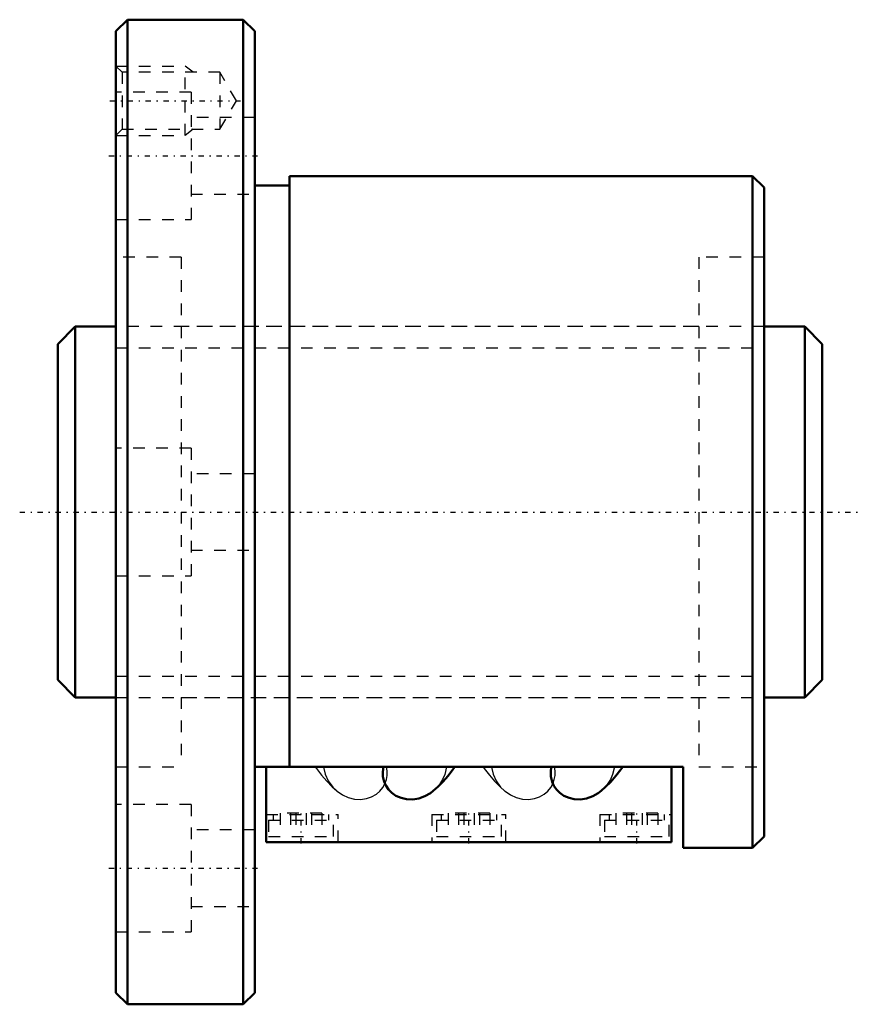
# Model space of a CAD drawing. Header units: millimetres. Extents: x -8.3 to 64.3, y -42.5 to 42.5.
import ezdxf

# ---------------------------------------------------------------- set-up
doc = ezdxf.new("R2010")
doc.units = ezdxf.units.MM
doc.linetypes.add('Center', pattern=[1.5, 0.45, -0.5, 0.05, -0.5])
doc.linetypes.add('Dashed', pattern=[2, 1, -1])
for name, color, linetype, lineweight in [('2d ConnectionPoints', 7, 'Continuous', 50), ('AM_0', 7, 'Continuous', 50), ('AM_5', 3, 'Continuous', 25), ('AM_7', 7, 'Center', 25), ('AM_9', 6, 'Dashed', 25)]:
    doc.layers.add(name, color=color, linetype=linetype, lineweight=lineweight)

# ---------------------------------------------------------------- blocks, each defined once
blk = doc.blocks.new('1_N00SBN3205V_5Nut_0_in_SBN3205V_5G0_66LC0_0000__4')
at = {"layer": 'AM_0'}
for p, q in [((1, 42.5), (0, 41.5)), ((1, 42.5), (1, -42.5)), ((11, 42.5), (1, 42.5)), ((11, 42.5), (11, -42.5)), ((12, 41.5), (11, 42.5)), ((0, 41.5), (0, -41.5)), ((12, 41.5), (12, -41.5)), ((55, 29), (15, 29)), ((15, 29), (15, -22)), ((56, 28), (55, 29)), ((55, 29), (55, -29)), ((15, 28.2), (12, 28.2)), ((56, 28), (56, -28)), ((12, -22), (49, -22)), ((13, -28.5), (13, -22)), ((48, -28.5), (48, -22)), ((49, -29), (49, -22)), ((55, -29), (56, -28)), ((48, -28.5), (13, -28.5)), ((49, -29), (55, -29)), ((0, -41.5), (1, -42.5)), ((11, -42.5), (12, -41.5)), ((1, -42.5), (11, -42.5))]:
    blk.add_line(p, q, dxfattribs=at)
for points in [[(27.42, -24.075), (27.172, -24.263), (26.695, -24.535), (26.162, -24.724), (25.644, -24.807), (25.101, -24.792), (24.641, -24.689), (24.194, -24.493), (23.853, -24.258), (23.552, -23.953), (23.342, -23.642), (23.183, -23.29), (23.076, -22.832), (23.059, -22.421), (23.112, -22)], [(27.42, -24.075), (27.802, -23.736), (28.254, -23.281), (28.694, -22.779), (29.119, -22.23), (29.28, -22.004)], [(41.92, -24.075), (41.672, -24.263), (41.195, -24.535), (40.662, -24.724), (40.144, -24.807), (39.601, -24.792), (39.141, -24.689), (38.694, -24.493), (38.353, -24.258), (38.052, -23.953), (37.842, -23.642), (37.683, -23.29), (37.576, -22.832), (37.559, -22.421), (37.612, -22)], [(41.92, -24.075), (42.302, -23.736), (42.754, -23.281), (43.194, -22.779), (43.619, -22.23), (43.78, -22.004)]]:
    blk.add_lwpolyline(points, dxfattribs=at)
at = {"layer": 'AM_5', "linetype": 'Dashed'}
for p, q in [((0, 38.5), (6, 38.5)), ((6, 32.5), (6, 38.5)), ((6.69, 37.959), (6, 38.5)), ((0, 32.5), (6, 32.5)), ((6.69, 33.041), (6, 32.5))]:
    blk.add_line(p, q, dxfattribs=at)
at = {"layer": 'AM_7'}
for p, q in [((-0.521, 35.5), (10.94, 35.5)), ((-0.6, 30.744), (12.6, 30.744)), ((16, -28.62), (16, -25.98)), ((30.5, -28.62), (30.5, -25.98)), ((45, -28.62), (45, -25.98)), ((-0.6, -30.744), (12.6, -30.744))]:
    blk.add_line(p, q, dxfattribs=at)
at = {"layer": 'AM_9'}
for p, q in [((0.541, 37.959), (0, 38.5)), ((9, 37.959), (0.541, 37.959)), ((0.541, 37.959), (0.541, 33.041)), ((9, 37.959), (9, 33.041)), ((10.419, 35.5), (9, 37.959)), ((6.5, 36.244), (0, 36.244)), ((6.5, 36.244), (6.5, 25.244)), ((9, 33.041), (10.419, 35.5)), ((12, 34.044), (6.5, 34.044)), ((0, 32.5), (0.541, 33.041)), ((0.541, 33.041), (9, 33.041)), ((6.5, 27.444), (12, 27.444)), ((0, 25.244), (6.5, 25.244)), ((5.65, 22), (0, 22)), ((5.65, 22), (5.65, -22)), ((50.35, 22), (50.35, -22)), ((56, 22), (50.35, 22)), ((50.35, 16), (5.65, 16)), ((6.5, 5.5), (0, 5.5)), ((6.5, 5.5), (6.5, -5.5)), ((12, 3.3), (6.5, 3.3)), ((6.5, -3.3), (12, -3.3)), ((0, -5.5), (6.5, -5.5)), ((5.65, -16), (50.35, -16)), ((0, -22), (5.65, -22)), ((50.35, -22), (56, -22)), ((6.5, -25.244), (0, -25.244)), ((6.5, -25.244), (6.5, -36.244)), ((13, -26.1), (19.2, -26.1)), ((13.6, -26.1), (13.6, -26.6)), ((14.2, -26), (14.2, -28)), ((17.8, -26), (14.2, -26)), ((15.1, -26), (15.1, -28)), ((15.55, -26), (15.55, -28)), ((16.45, -26), (16.45, -28)), ((16.9, -26), (16.9, -28)), ((17.8, -26), (17.8, -28)), ((18.4, -26.6), (18.4, -26.1)), ((19.2, -28.5), (19.2, -26.1)), ((27.3, -26.1), (33.7, -26.1)), ((27.3, -26.1), (27.3, -28.5)), ((28.1, -26.1), (28.1, -26.6)), ((28.7, -26), (28.7, -28)), ((32.3, -26), (28.7, -26)), ((29.6, -26), (29.6, -28)), ((30.05, -26), (30.05, -28)), ((30.95, -26), (30.95, -28)), ((31.4, -26), (31.4, -28)), ((32.3, -26), (32.3, -28)), ((32.9, -26.6), (32.9, -26.1)), ((33.7, -28.5), (33.7, -26.1)), ((41.8, -26.1), (41.8, -28.5)), ((41.8, -26.1), (48, -26.1)), ((42.6, -26.1), (42.6, -26.6)), ((43.2, -26), (43.2, -28)), ((46.8, -26), (43.2, -26)), ((44.1, -26), (44.1, -28)), ((44.55, -26), (44.55, -28)), ((45.45, -26), (45.45, -28)), ((45.9, -26), (45.9, -28)), ((46.8, -26), (46.8, -28)), ((47.4, -26.6), (47.4, -26.1)), ((13.2, -26.6), (18.8, -26.6)), ((13.2, -26.6), (13.2, -28)), ((18.8, -28), (18.8, -26.6)), ((27.7, -26.6), (33.3, -26.6)), ((27.7, -26.6), (27.7, -28)), ((33.3, -28), (33.3, -26.6)), ((42.2, -26.6), (47.8, -26.6)), ((42.2, -26.6), (42.2, -28)), ((47.8, -28), (47.8, -26.6)), ((12, -27.444), (6.5, -27.444)), ((13.2, -28), (18.8, -28)), ((27.7, -28), (33.3, -28)), ((42.2, -28), (47.8, -28)), ((6.5, -34.044), (12, -34.044)), ((0, -36.244), (6.5, -36.244))]:
    blk.add_line(p, q, dxfattribs=at)
for points in [[(17.218, -22.003), (17.326, -22.154), (17.761, -22.724), (18.218, -23.251), (18.694, -23.732), (19.08, -24.075)], [(17.943, -22), (17.948, -22.042), (18.089, -22.645), (18.352, -23.216), (18.738, -23.744), (19.08, -24.075)], [(19.08, -24.075), (19.127, -24.113), (19.583, -24.422), (20.081, -24.647), (20.628, -24.782), (21.139, -24.813), (21.665, -24.743), (22.097, -24.598), (22.507, -24.365), (22.812, -24.105), (23.073, -23.783), (23.25, -23.459), (23.374, -23.099), (23.435, -22.737), (23.438, -22.36), (23.388, -22)], [(28.557, -22), (28.408, -22.653), (28.214, -23.097), (27.948, -23.516), (27.596, -23.917)], [(31.718, -22.003), (31.826, -22.154), (32.261, -22.724), (32.718, -23.251), (33.194, -23.732), (33.58, -24.075)], [(32.443, -22), (32.448, -22.042), (32.589, -22.645), (32.852, -23.216), (33.238, -23.744), (33.58, -24.075)], [(33.58, -24.075), (33.627, -24.113), (34.083, -24.422), (34.581, -24.647), (35.128, -24.782), (35.639, -24.813), (36.165, -24.743), (36.597, -24.598), (37.007, -24.365), (37.312, -24.105), (37.573, -23.783), (37.75, -23.459), (37.874, -23.099), (37.935, -22.737), (37.938, -22.36), (37.888, -22)], [(43.057, -22), (42.908, -22.653), (42.714, -23.097), (42.448, -23.516), (42.096, -23.917)], [(27.596, -23.917), (27.596, -23.917), (27.42, -24.075)], [(42.096, -23.917), (42.096, -23.917), (41.92, -24.075)]]:
    blk.add_lwpolyline(points, dxfattribs=at)
blk = doc.blocks.new('2_N010SBN3205V_50Shaft_0_in_SBN3205V_5G0_66LC0_0000__4')
at = {"layer": 'AM_0'}
for p, q in [((-3.5, 16), (-5, 14.5)), ((-3.5, 16), (-3.5, -16)), ((0, 16), (-3.5, 16)), ((59.5, 16), (56, 16)), ((59.5, 16), (59.5, -16)), ((61, 14.5), (59.5, 16)), ((-5, 14.5), (-5, -14.5)), ((61, 14.5), (61, -14.5)), ((-5, -14.5), (-3.5, -16)), ((59.5, -16), (61, -14.5)), ((-3.5, -16), (0, -16)), ((56, -16), (59.5, -16))]:
    blk.add_line(p, q, dxfattribs=at)
at = {"layer": 'AM_5', "linetype": 'Dashed'}
for p, q in [((0, 14.1595), (56, 14.1595)), ((0, -14.1595), (56, -14.1595))]:
    blk.add_line(p, q, dxfattribs=at)
at = {"layer": 'AM_7'}
blk.add_line((-8.3, 0), (64.3, 0), dxfattribs=at)
at = {"layer": 'AM_9'}
for p, q in [((56, 16), (0, 16)), ((0, -16), (56, -16))]:
    blk.add_line(p, q, dxfattribs=at)

msp = doc.modelspace()

# ---------------------------------------------------------------- linework, layer by layer
at = {"layer": '2d ConnectionPoints'}
msp.add_point((0, 0), dxfattribs=at)

# ---------------------------------------------------------------- block references
for name in ['1_N00SBN3205V_5Nut_0_in_SBN3205V_5G0_66LC0_0000__4', '2_N010SBN3205V_50Shaft_0_in_SBN3205V_5G0_66LC0_0000__4']:
    msp.add_blockref(name, (0, 0))

doc.saveas('drawing.dxf')
